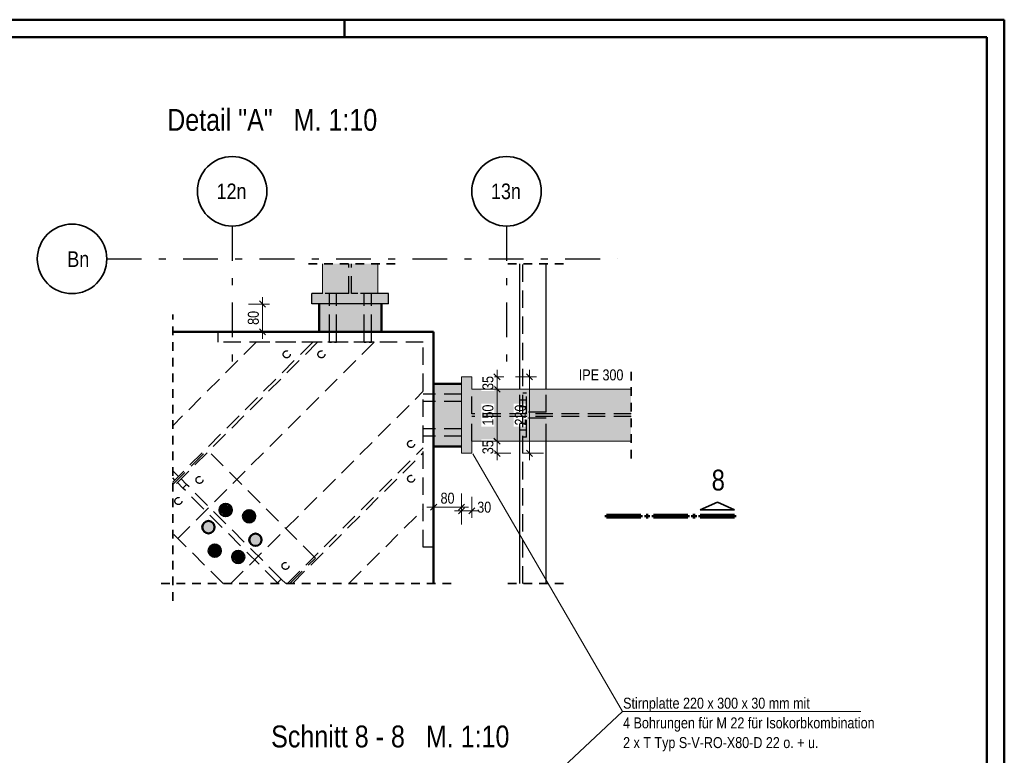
# Model space of a CAD drawing. Header units: millimetres. Extents: x -74 to 79, y 0 to 54.
# Tile 164 of 164: x 58 to 72, y 31 to 42. Entities that reach past the tile are written whole.
import ezdxf
from ezdxf.enums import TextEntityAlignment as Align

# ---------------------------------------------------------------- set-up
doc = ezdxf.new("R2010")
doc.units = ezdxf.units.MM
for name, pattern in [('DASHDOTX2', [2, 1, -0.5, 0, -0.5]), ('HIDDEN', [0.375, 0.25, -0.125]), ('HIDDENX2', [0.75, 0.5, -0.25])]:
    doc.linetypes.add(name, pattern=pattern)
for name, color, linetype, lineweight in [('01_Neubau Beschriftung', 7, 'Continuous', 20), ('01_Neubau Türen-Fassade', 7, 'Continuous', 20), ('11_Koordinaten zur Einordnung - nicht mit drucken', 7, 'Continuous', 20), ('Achsen', 7, 'Continuous', 20)]:
    doc.layers.add(name, color=color, linetype=linetype, lineweight=lineweight)
doc.styles.add('Arial Narrow', font='ARIALN.TTF')
doc.dimstyles.new('Arch_Strakon_dimstyle', dxfattribs={"dimtxt": 15.75, "dimasz": 1, "dimexe": 1.25, "dimexo": 0.0625, "dimgap": 1, "dimtad": 0, "dimdec": 3, "dimzin": 12, "dimdsep": 46, "dimtxsty": 'Arial Narrow', "dimblk": 'Arrowhead_Tick', "dimsah": 1, "dimcen": 0, "dimse1": 1, "dimse2": 1, "dimclrd": 6, "dimclrt": 2, "dimazin": 0, "dimtfac": 1, "dimtdec": 4, "dimtmove": 0, "dimatfit": 3, "dimldrblk": 'NONE', "dimfxl": 1, "dimtvp": 1, "dimtolj": 1, "dimtzin": 0, "dimlwd": 13, "dimarcsym": 2})

# ---------------------------------------------------------------- blocks, each defined once
blk = doc.blocks.new('Arrowhead_Tick')
at = {"color": 0, "linetype": 'Continuous', "lineweight": -2}
for p, q in [((0, 20), (0, -10)), ((-1, 0), (0, 0)), ((10, 0), (0, 0))]:
    blk.add_line(p, q, dxfattribs=at)
at = {"color": 2, "linetype": 'Continuous', "lineweight": 35}
blk.add_line((4.4, 4.4), (-4.4, -4.4), dxfattribs=at)
blk = doc.blocks.new('*D342')
at = {"color": 6, "linetype": 'Continuous', "lineweight": 13}
blk.add_line((64.295, 35.031), (64.675, 35.031), dxfattribs=at)
at = {"layer": 'Defpoints', "color": 0}
for p in [(64.285, 35.908), (64.685, 35.908), (64.685, 35.031)]:
    blk.add_point(p, dxfattribs=at)
at = {"color": 6, "lineweight": 13, "xscale": 0.01, "yscale": 0.01, "zscale": 0.01}
blk.add_blockref('Arrowhead_Tick', (64.685, 35.031), dxfattribs=at)
at = {"color": 6, "lineweight": 13, "xscale": 0.01, "yscale": 0.01, "zscale": 0.01, "rotation": 180}
blk.add_blockref('Arrowhead_Tick', (64.285, 35.031), dxfattribs=at)
at = {"color": 2, "lineweight": 35, "insert": (64.485, 35.161), "char_height": 0.1575, "attachment_point": 5, "style": 'Arial Narrow'}
blk.add_mtext('\\A1;80', dxfattribs=at)
blk = doc.blocks.new('_None')
blk = doc.blocks.new('*D343')
at = {"color": 6, "linetype": 'Continuous', "lineweight": 13}
blk.add_line((64.695, 34.981), (64.825, 34.981), dxfattribs=at)
at = {"layer": 'Defpoints', "color": 0}
for p in [(64.685, 35.908), (64.835, 35.808), (64.835, 34.981)]:
    blk.add_point(p, dxfattribs=at)
at = {"color": 6, "lineweight": 13, "xscale": 0.01, "yscale": 0.01, "zscale": 0.01}
blk.add_blockref('Arrowhead_Tick', (64.835, 34.981), dxfattribs=at)
at = {"color": 6, "lineweight": 13, "xscale": 0.01, "yscale": 0.01, "zscale": 0.01, "rotation": 180}
blk.add_blockref('Arrowhead_Tick', (64.685, 34.981), dxfattribs=at)
at = {"color": 2, "lineweight": 35, "insert": (65.013, 35.031), "char_height": 0.1575, "attachment_point": 5, "style": 'Arial Narrow'}
blk.add_mtext('\\A1;30', dxfattribs=at)
blk = doc.blocks.new('*D345')
at = {"color": 6, "linetype": 'Continuous', "lineweight": 13}
blk.add_line((65.197, 35.818), (65.197, 35.973), dxfattribs=at)
at = {"layer": 'Defpoints', "color": 0}
for p in [(64.835, 35.983), (64.835, 35.808)]:
    blk.add_point(p, dxfattribs=at)
at = {"color": 6, "lineweight": 13, "xscale": 0.01, "yscale": 0.01, "zscale": 0.01}
for p, rotation in [((65.197, 35.983), 90), ((65.197, 35.808), 270)]:
    blk.add_blockref('Arrowhead_Tick', p, dxfattribs=dict(at, rotation=rotation))
at = {"color": 2, "lineweight": 35, "insert": (65.067, 35.895), "char_height": 0.1575, "attachment_point": 5, "rotation": 90, "style": 'Arial Narrow', "bg_fill": 3, "box_fill_scale": 1.1, "bg_fill_color": 256, "bg_fill_true_color": 13158600, "bg_fill_transparency": 0}
blk.add_mtext('\\A1;35', dxfattribs=at)
at = {"layer": 'Defpoints', "color": 0}
blk.add_point((65.197, 35.983), dxfattribs=at)
blk = doc.blocks.new('*D346')
at = {"color": 6, "linetype": 'Continuous', "lineweight": 13}
blk.add_line((65.197, 35.993), (65.197, 36.723), dxfattribs=at)
at = {"layer": 'Defpoints', "color": 0}
for p in [(64.835, 36.733), (65.197, 36.733), (64.835, 35.983)]:
    blk.add_point(p, dxfattribs=at)
at = {"color": 6, "lineweight": 13, "xscale": 0.01, "yscale": 0.01, "zscale": 0.01}
for p, rotation in [((65.197, 36.733), 90), ((65.197, 35.983), 270)]:
    blk.add_blockref('Arrowhead_Tick', p, dxfattribs=dict(at, rotation=rotation))
at = {"color": 2, "lineweight": 35, "insert": (65.067, 36.358), "char_height": 0.1575, "attachment_point": 5, "rotation": 90, "style": 'Arial Narrow', "bg_fill": 3, "box_fill_scale": 1.1, "bg_fill_color": 256, "bg_fill_true_color": 13158600, "bg_fill_transparency": 0}
blk.add_mtext('\\A1;150', dxfattribs=at)
blk = doc.blocks.new('*D347')
at = {"color": 6, "linetype": 'Continuous', "lineweight": 13}
blk.add_line((65.197, 36.743), (65.197, 36.898), dxfattribs=at)
at = {"layer": 'Defpoints', "color": 0}
for p in [(64.835, 36.908), (64.835, 36.733)]:
    blk.add_point(p, dxfattribs=at)
at = {"color": 6, "lineweight": 13, "xscale": 0.01, "yscale": 0.01, "zscale": 0.01}
for p, rotation in [((65.197, 36.908), 90), ((65.197, 36.733), 270)]:
    blk.add_blockref('Arrowhead_Tick', p, dxfattribs=dict(at, rotation=rotation))
at = {"color": 2, "lineweight": 35, "insert": (65.067, 36.82), "char_height": 0.1575, "attachment_point": 5, "rotation": 90, "style": 'Arial Narrow', "bg_fill": 3, "box_fill_scale": 1.1, "bg_fill_color": 256, "bg_fill_true_color": 13158600, "bg_fill_transparency": 0}
blk.add_mtext('\\A1;35', dxfattribs=at)
at = {"layer": 'Defpoints', "color": 0}
blk.add_point((65.197, 36.908), dxfattribs=at)
blk = doc.blocks.new('*D348')
at = {"color": 6, "linetype": 'Continuous', "lineweight": 13}
blk.add_line((65.664, 35.818), (65.664, 36.898), dxfattribs=at)
at = {"layer": 'Defpoints', "color": 0}
for p in [(64.835, 36.908), (65.664, 36.908), (64.835, 35.808)]:
    blk.add_point(p, dxfattribs=at)
at = {"color": 6, "lineweight": 13, "xscale": 0.01, "yscale": 0.01, "zscale": 0.01}
for p, rotation in [((65.664, 36.908), 90), ((65.664, 35.808), 270)]:
    blk.add_blockref('Arrowhead_Tick', p, dxfattribs=dict(at, rotation=rotation))
at = {"color": 2, "lineweight": 35, "insert": (65.533, 36.358), "char_height": 0.1575, "attachment_point": 5, "rotation": 90, "style": 'Arial Narrow', "bg_fill": 3, "box_fill_scale": 1.1, "bg_fill_color": 256, "bg_fill_true_color": 13158600, "bg_fill_transparency": 0}
blk.add_mtext('\\A1;220', dxfattribs=at)
blk = doc.blocks.new('*D373')
at = {"color": 6, "linetype": 'Continuous', "lineweight": 13}
blk.add_line((61.821, 37.567), (61.821, 37.947), dxfattribs=at)
at = {"layer": 'Defpoints', "color": 0}
for p in [(61.821, 37.957), (62.635, 37.957), (62.635, 37.557)]:
    blk.add_point(p, dxfattribs=at)
at = {"color": 6, "lineweight": 13, "xscale": 0.01, "yscale": 0.01, "zscale": 0.01}
for p, rotation in [((61.821, 37.957), 90), ((61.821, 37.557), 270)]:
    blk.add_blockref('Arrowhead_Tick', p, dxfattribs=dict(at, rotation=rotation))
at = {"color": 2, "lineweight": 35, "insert": (61.69, 37.757), "char_height": 0.1575, "attachment_point": 5, "rotation": 90, "style": 'Arial Narrow'}
blk.add_mtext('\\A1;80', dxfattribs=at)

msp = doc.modelspace()

# ---------------------------------------------------------------- hatches: boundary and pattern name
at = {"lineweight": 13, "true_color": 0xe9e9e9}
for points in [[(61.350548, 34.9206357), (61.379902, 34.9914141), (61.3614662, 35.0457243), (61.2675974, 35.0775884), (61.213426, 35.0360212), (61.2045135, 34.9683237), (61.2100635, 34.9683237), (61.279043, 34.9029631), (61.284593, 34.9029631), (61.344998, 34.9206357)], [(61.6684526, 34.8184042), (61.7179761, 34.9008274), (61.6918458, 34.9639114), (61.6287618, 34.9900416), (61.5656778, 34.9639114), (61.5463386, 34.8666866), (61.5518886, 34.8666866), (61.594621, 34.8184042), (61.600171, 34.8184042), (61.6629026, 34.8184042)], [(61.0603952, 34.6554757), (61.1324146, 34.7439267), (61.1204622, 34.7885338), (61.0662908, 34.830101), (60.977972, 34.7982369), (60.972422, 34.7982369), (60.9547494, 34.7322819), (60.9602994, 34.7322819), (60.9888902, 34.6731483), (60.9944402, 34.6731483), (61.0548452, 34.6554757)], [(61.7695056, 34.4854916), (61.8085627, 34.5627534), (61.7966103, 34.6073605), (61.7424388, 34.6489277), (61.6541201, 34.6170636), (61.6485701, 34.6170636), (61.6308975, 34.5511086), (61.6364475, 34.5511086), (61.6650383, 34.491975), (61.6705883, 34.491975), (61.7639556, 34.4854916)], [(61.2162103, 34.3717119), (61.2230013, 34.4058527), (61.1968711, 34.4689367), (61.1337871, 34.4950669), (61.0707031, 34.4689367), (61.0513639, 34.3717119), (61.0569139, 34.3717119), (61.0996463, 34.3234295), (61.1051963, 34.3234295), (61.1679279, 34.3234295), (61.1734779, 34.3234295)], [(61.5491229, 34.2706589), (61.5610753, 34.315266), (61.5426395, 34.3695762), (61.4487708, 34.4014403), (61.3945993, 34.3598731), (61.3856868, 34.2921757), (61.3912368, 34.2921757), (61.4602163, 34.226815), (61.4657663, 34.226815)]]:
    msp.add_hatch(color=254, dxfattribs=at).paths.add_polyline_path(points)
at = {"layer": '11_Koordinaten zur Einordnung - nicht mit drucken', "lineweight": 13, "true_color": 0x4682b4}
for points in [[(62.6834066, 38.1074907), (63.4834066, 38.1074907), (63.4834066, 38.5371209), (62.6834066, 38.5371209)], [(63.6334066, 38.1074907), (63.6334066, 37.9574907), (62.5334066, 37.9574907), (62.5334066, 38.1074907)], [(64.6851078, 35.8076265), (64.8351078, 35.8076265), (64.8351078, 36.9076265), (64.6851078, 36.9076265)], [(64.8351078, 35.9826265), (67.127631, 35.9826265), (67.127631, 36.7326265), (64.8351078, 36.7326265)]]:
    msp.add_hatch(color=145, dxfattribs=at).paths.add_polyline_path(points)
at = {"layer": '11_Koordinaten zur Einordnung - nicht mit drucken', "lineweight": 13, "true_color": 0xe0ddbe}
for points in [[(63.5352235, 37.9574907), (63.5352235, 37.5574907), (62.6352235, 37.5574907), (62.6352235, 37.9574907)], [(64.6851078, 36.8076265), (64.6851078, 35.9076265), (64.2851078, 35.9076265), (64.2851078, 36.8076265)]]:
    msp.add_hatch(color=254, dxfattribs=at).paths.add_polyline_path(points)

# ---------------------------------------------------------------- linework, layer by layer
at = {"color": 4, "linetype": 'Continuous', "lineweight": 50}
for p, q in [((72.5, 42.05), (0, 42.05)), ((72.5, 0), (72.5, 42.05)), ((72.25, 41.8), (1, 41.8)), ((72.25, 0.25), (72.25, 41.8))]:
    msp.add_line(p, q, dxfattribs=at)
at = {"color": 4, "linetype": 'Continuous', "lineweight": 50, "ltscale": 0.2}
msp.add_line((63, 42.05), (63, 41.8), dxfattribs=at)
at = {"color": 2, "linetype": 'HIDDEN', "lineweight": 35, "ltscale": 0.5}
for p, q in [((63.7334066, 38.5371209), (62.4334066, 38.5371209)), ((66.1526356, 38.5371209), (65.2776356, 38.5371209)), ((60.5283994, 33.6825401), (60.5283994, 37.8074941)), ((67.127631, 35.7326265), (67.127631, 36.9826265)), ((64.5351078, 33.9325401), (60.2783994, 33.9325401)), ((66.1526394, 33.9325401), (65.2776394, 33.9325401))]:
    msp.add_line(p, q, dxfattribs=at)
at = {"color": 5, "linetype": 'Continuous', "lineweight": 18}
for p, q in [((67.0034762, 32.0929738), (64.8474328, 35.8022957)), ((67.0034762, 32.0929738), (64.8010663, 30.0296635)), ((70.4345989, 32.0929738), (67.0034762, 32.0929738))]:
    msp.add_line(p, q, dxfattribs=at)
at = {"color": 2, "linetype": 'Continuous', "lineweight": 35}
for p, q in [((68.1231617, 34.9937519), (68.3706593, 35.1062512)), ((68.3706593, 35.1062512), (68.6181626, 34.9937519)), ((68.6181626, 34.9937519), (68.1231617, 34.9937519))]:
    msp.add_line(p, q, dxfattribs=at)
at = {"color": 1, "linetype": 'Continuous', "lineweight": 70}
for p, q in [((66.7731613, 34.8887562), (66.7731613, 34.9187512)), ((66.7731613, 34.9187512), (67.2681622, 34.9187512)), ((67.2681622, 34.8887562), (66.7731613, 34.8887562)), ((67.2681622, 34.9187512), (67.2681622, 34.8887562)), ((67.343161, 34.8887562), (67.343161, 34.9187512)), ((67.343161, 34.9187512), (67.3731617, 34.9187512)), ((67.3731617, 34.8887562), (67.343161, 34.8887562)), ((67.3731617, 34.9187512), (67.3731617, 34.8887562)), ((67.4481606, 34.8887562), (67.4481606, 34.9187512)), ((67.4481606, 34.9187512), (67.9431614, 34.9187512)), ((67.9431614, 34.8887562), (67.4481606, 34.8887562)), ((67.9431614, 34.9187512), (67.9431614, 34.8887562)), ((68.0181622, 34.8887562), (68.0181622, 34.9187512)), ((68.0181622, 34.9187512), (68.048161, 34.9187512)), ((68.048161, 34.8887562), (68.0181622, 34.8887562)), ((68.048161, 34.9187512), (68.048161, 34.8887562)), ((68.1231617, 34.8887562), (68.1231617, 34.9187512)), ((68.1231617, 34.9187512), (68.6181626, 34.9187512)), ((68.6181626, 34.8887562), (68.1231617, 34.8887562)), ((68.6181626, 34.9187512), (68.6181626, 34.8887562))]:
    msp.add_line(p, q, dxfattribs=at)
at = {"color": 9, "linetype": 'Continuous', "lineweight": 0}
for centre in [(61.213426, 35.0360212), (61.2675974, 35.0775884), (61.3614662, 35.0457243), (61.2045135, 34.9683237), (61.279043, 34.9029631), (61.344998, 34.9206357), (61.5463386, 34.8666866), (61.5656778, 34.9639114), (61.6287618, 34.9900416), (61.6918458, 34.9639114), (60.9547494, 34.7322819), (60.972422, 34.7982369), (61.0662908, 34.830101), (61.1204622, 34.7885338), (61.594621, 34.8184042), (61.6629026, 34.8184042), (60.9888902, 34.6731483), (61.0548452, 34.6554757), (61.6485701, 34.6170636), (61.7424388, 34.6489277), (61.7966103, 34.6073605), (61.0707031, 34.4689367), (61.1337871, 34.4950669), (61.1968711, 34.4689367), (61.6308975, 34.5511086), (61.6650383, 34.491975), (61.7639556, 34.4854916), (61.0513639, 34.3717119), (61.0996463, 34.3234295), (61.1679279, 34.3234295), (61.2162103, 34.3717119), (61.3945993, 34.3598731), (61.4487708, 34.4014403), (61.5426395, 34.3695762), (61.3856868, 34.2921757), (61.4602163, 34.226815), (61.5491229, 34.2706589)]:
    msp.add_circle(centre, 0.00555, dxfattribs=at)
at = {"layer": '01_Neubau Beschriftung', "color": 5, "linetype": 'Continuous', "lineweight": 18}
for p, q in [((62.6834066, 38.1074907), (62.6834066, 38.5371209)), ((63.4834066, 38.1074907), (63.4834066, 38.5371209)), ((64.6851078, 35.8076265), (64.6851078, 36.9076265))]:
    msp.add_line(p, q, dxfattribs=at)
at = {"layer": '01_Neubau Türen-Fassade', "color": 3, "linetype": 'HIDDENX2', "lineweight": 25, "ltscale": 0.5}
for p, q in [((63.0646566, 38.1074907), (63.0646566, 38.5371209)), ((63.1021566, 38.1074907), (63.1021566, 38.5371209)), ((62.9746566, 38.1074907), (62.6834066, 38.1074907)), ((62.7835876, 37.9574907), (62.7835883, 38.1074907)), ((62.8885875, 37.9574907), (62.8885882, 38.1074907)), ((63.0024681, 38.1074907), (62.9746566, 38.1074907)), ((63.0275573, 38.1074907), (63.0024681, 38.1074907)), ((63.0474681, 38.1074907), (63.0275573, 38.1074907)), ((63.0602517, 38.1074907), (63.0474681, 38.1074907)), ((63.0646566, 38.1074907), (63.0602517, 38.1074907)), ((63.1065615, 38.1074907), (63.1021566, 38.1074907)), ((63.1193451, 38.1074907), (63.1065615, 38.1074907)), ((63.1392559, 38.1074907), (63.1193451, 38.1074907)), ((63.1643451, 38.1074907), (63.1392559, 38.1074907)), ((63.1921566, 38.1074907), (63.1643451, 38.1074907)), ((63.4834066, 38.1074907), (63.1921566, 38.1074907)), ((63.2835873, 37.9574907), (63.283588, 38.1074907)), ((63.3885873, 37.9574907), (63.388588, 38.1074907)), ((62.7835857, 37.5574907), (62.7835876, 37.9574907)), ((62.8885856, 37.5574907), (62.8885875, 37.9574907)), ((63.2835854, 37.5574907), (63.2835873, 37.9574907)), ((63.3885854, 37.5574907), (63.3885873, 37.9574907)), ((61.1851078, 37.4074941), (61.1851078, 37.5574907)), ((62.783585, 37.4073956), (62.7835857, 37.5574907)), ((62.8885849, 37.4073951), (62.8885856, 37.5574907)), ((63.2835847, 37.4073932), (63.2835854, 37.5574907)), ((63.3885847, 37.4073927), (63.3885854, 37.5574907)), ((63.4280183, 37.4073953), (60.5283994, 34.5071081)), ((62.6148455, 37.4073016), (60.5283994, 35.3203746)), ((62.5441349, 37.4072935), (60.5283994, 35.3910935)), ((61.7309621, 37.4071998), (60.5283994, 36.20436)), ((64.1351078, 37.4074941), (61.1851078, 37.4074941)), ((63.4280183, 37.4073953), (61.7309621, 37.4071998)), ((62.783585, 37.4074365), (62.7875614, 37.4074363)), ((62.7876012, 37.4073552), (62.783585, 37.407355)), ((62.7989251, 37.407395), (62.7875614, 37.4073953)), ((62.7876012, 37.4073958), (62.7989987, 37.407396)), ((62.7989251, 37.4074011), (62.815946, 37.4074009)), ((62.8160422, 37.4073899), (62.7989987, 37.4073898)), ((62.836137, 37.4073946), (62.815946, 37.4073948)), ((62.8562239, 37.4073945), (62.836137, 37.4073946)), ((62.8731713, 37.4073902), (62.8561278, 37.4073901)), ((62.8562239, 37.4074003), (62.8732448, 37.4074001)), ((62.8731713, 37.4073971), (62.8845687, 37.4073973)), ((62.8846085, 37.4073929), (62.8732448, 37.4073931)), ((62.8885849, 37.4073615), (62.8845687, 37.4073613)), ((62.8846085, 37.4074292), (62.8885849, 37.4074289)), ((63.2835847, 37.4074003), (63.2875612, 37.4074)), ((63.287601, 37.4073864), (63.2835847, 37.4073862)), ((63.2989248, 37.4073826), (63.2875612, 37.4073829)), ((63.287601, 37.4074035), (63.2989984, 37.4074036)), ((63.2989248, 37.4073943), (63.3159458, 37.4073941)), ((63.3160419, 37.407392), (63.2989984, 37.407392)), ((63.3361367, 37.4073909), (63.3159458, 37.4073911)), ((63.3562237, 37.4073908), (63.3361367, 37.4073909)), ((63.373171, 37.4073923), (63.3561275, 37.4073922)), ((63.3562237, 37.4073935), (63.3732446, 37.4073933)), ((63.373171, 37.4074048), (63.3845685, 37.407405)), ((63.3846083, 37.4073805), (63.3732446, 37.4073807)), ((63.3885847, 37.4073927), (63.3845685, 37.4073925)), ((63.3846083, 37.407393), (63.3885847, 37.4073927)), ((64.1351078, 34.4574941), (64.1351078, 37.4074941)), ((61.3672607, 33.9325401), (64.1351078, 36.7003873)), ((64.2851078, 36.6599941), (64.1351078, 36.6599941)), ((64.6851078, 36.6599941), (64.2851078, 36.6599941)), ((64.2851078, 36.5549941), (64.1351078, 36.5549941)), ((64.6851078, 36.5549941), (64.2851078, 36.5549941)), ((64.2851078, 36.1599941), (64.1351078, 36.1599941)), ((64.6851078, 36.1599941), (64.2851078, 36.1599941)), ((64.2851078, 36.0549941), (64.1351078, 36.0549941)), ((64.6851078, 36.0549941), (64.2851078, 36.0549941)), ((62.1804335, 33.9325401), (64.1351078, 35.8872145)), ((60.5283994, 35.3564205), (61.0274004, 35.8554216)), ((62.5830354, 34.2997867), (61.0274004, 35.8554216)), ((62.2511441, 33.9325401), (64.1351078, 35.8165038)), ((60.5358248, 35.5515459), (60.5283994, 35.5589713)), ((60.5283994, 35.5441204), (60.5358248, 35.5515459)), ((60.5605736, 35.4207311), (60.5283994, 35.4529053)), ((60.6136066, 35.4737641), (60.5358248, 35.5515459)), ((60.5605736, 35.4207311), (60.6136066, 35.4737641)), ((60.5959289, 35.3853758), (60.6489619, 35.4384088)), ((60.7267437, 35.360627), (60.6489619, 35.4384088)), ((60.6737107, 35.307594), (60.5959289, 35.3853758)), ((60.6737107, 35.307594), (60.7267437, 35.360627)), ((62.0369776, 33.9443271), (60.6737107, 35.307594)), ((62.0900106, 33.9973601), (60.7267437, 35.360627)), ((63.0643169, 33.9325401), (64.1351078, 35.003331)), ((61.2532256, 33.9325401), (60.5283994, 34.6573664)), ((64.2851078, 34.4574941), (64.1351078, 34.4574941)), ((62.2157888, 33.9325401), (62.5830354, 34.2997867)), ((62.0369776, 33.9443271), (62.0900106, 33.9973601)), ((62.0487646, 33.9325401), (62.0369776, 33.9443271)), ((62.1548306, 33.9325401), (62.0900106, 33.9973601))]:
    msp.add_line(p, q, dxfattribs=at)
for centre in [(62.1694382, 37.2324941), (62.6694382, 37.2324941), (63.9604285, 35.9415038), (60.9145857, 35.4246931), (63.9604285, 35.4415038), (60.6099214, 35.1200288), (62.1526275, 34.1866513)]:
    msp.add_circle(centre, 0.05, dxfattribs=at)
at = {"layer": 'Achsen', "color": 3, "linetype": 'DASHDOTX2', "lineweight": 25, "ltscale": 0.5}
for p, q in [((61.3841052, 39.0791536), (61.3841052, 36.9188691)), ((65.3341052, 39.0791536), (65.3341052, 36.9188691)), ((59.5798179, 38.6066852), (66.9298249, 38.6066852))]:
    msp.add_line(p, q, dxfattribs=at)
at = {"layer": 'Achsen', "color": 3, "linetype": 'Continuous', "lineweight": 25}
for p, q in [((62.6834066, 38.1074907), (62.5334066, 38.1074907)), ((62.5334066, 37.9574907), (62.5334066, 38.1074907)), ((63.6334066, 38.1074907), (63.4834066, 38.1074907)), ((63.6334066, 37.9574907), (63.6334066, 38.1074907)), ((63.6334066, 37.9574907), (62.5334066, 37.9574907))]:
    msp.add_line(p, q, dxfattribs=at)
at = {"layer": 'Achsen', "color": 4, "linetype": 'Continuous', "lineweight": 50}
for p, q in [((62.6352235, 37.5574907), (62.6352235, 37.9574907)), ((63.5352235, 37.5574907), (63.5352235, 37.9574907)), ((64.2851078, 37.5574907), (60.5283994, 37.5574907)), ((64.2851078, 33.9325401), (64.2851078, 37.5574941)), ((64.6851078, 36.8076265), (64.2851078, 36.8076265)), ((64.6851078, 35.9076265), (64.2851078, 35.9076265))]:
    msp.add_line(p, q, dxfattribs=at)
at = {"layer": 'Achsen', "color": 2, "linetype": 'Continuous', "lineweight": 35}
for centre in [(61.3841052, 39.5791536), (65.3341052, 39.5791536), (59.0798179, 38.6066852)]:
    msp.add_circle(centre, 0.5, dxfattribs=at)
at = {"layer": 'Achsen', "color": 4, "linetype": 'Continuous', "lineweight": 50}
for centre in [(61.2906878, 34.9914141), (61.6287618, 34.9008274), (61.0432004, 34.7439267), (61.7193485, 34.5627534), (61.1337871, 34.4058527), (61.4718611, 34.315266)]:
    msp.add_circle(centre, 0.0892142, dxfattribs=at)

# ---------------------------------------------------------------- texts
at = {"color": 1, "lineweight": 70, "style": 'Arial Narrow'}
for s, p in [('Detail "A"   M. 1:10', (60.4487058, 40.4501193)), ('Schnitt 8 - 8   M. 1:10', (61.9454978, 31.5737962))]:
    msp.add_text(s, height=0.315, dxfattribs=at).set_placement(p)
at = {"color": 2, "lineweight": 35, "style": 'Arial Narrow'}
for s, height, p in [('IPE 300', 0.1575, (66.3748457, 36.8576131)), ('8', 0.3, (68.286617, 35.2721558)), ('Stirnplatte 220 x 300 x 30 mm mit', 0.1575, (67.0123346, 32.1313441)), ('4 Bohrungen für M 22 für Isokorbkombination', 0.1575, (67.0123346, 31.8478441)), ('2 x T Typ S-V-RO-X80-D 22 o. + u.', 0.1575, (67.0123346, 31.5643441))]:
    msp.add_text(s, height=height, dxfattribs=at).set_placement(p)
at = {"layer": 'Achsen', "color": 4, "lineweight": 50, "style": 'Arial Narrow'}
for s, p in [('12n', (61.3761052, 39.5791536)), ('13n', (65.3261052, 39.5791536)), ('Bn', (59.1697039, 38.602548))]:
    msp.add_text(s, height=0.225, dxfattribs=at).set_placement(p, align=Align.MIDDLE_CENTER)

# ---------------------------------------------------------------- dimensions: what is measured, and where the dimension line sits
at = {"lineweight": 35}
dim = msp.add_linear_dim(base=(61.8208632, 37.9574907), p1=(62.6352235, 37.5574907), p2=(62.6352235, 37.9574907), angle=90, text='80', dimstyle='Arch_Strakon_dimstyle', override={"dimscale": 0.01, "dimtxt": 15.75, "dimasz": 1, "dimgap": 5, "dimtad": 1, "dimjust": 0, "dimtih": 0, "dimtoh": 0, "dimdec": 3, "dimdsep": 46, "dimtxsty": 'Arial Narrow', "dimclrd": 6, "dimclrt": 2, "dimtix": 1, "dimtofl": 255, "dimtmove": 0, "dimatfit": 2, "dimfxl": 0, "dimfxlon": 0, "dimtvp": 31.746032, "dimlwd": 13}, dxfattribs=at)
dim.commit()
dim.dimension.update_dxf_attribs({"geometry": '*D373', "text_midpoint": (61.8208632, 37.7574907), "dimtype": 160})
for base, p1, p2, text, override, picture, middle in [((64.6851078, 35.0306544), (64.2851078, 35.9076265), (64.6851078, 35.9076265), '80', {"dimscale": 0.01, "dimtxt": 15.75, "dimasz": 1, "dimgap": 5, "dimtad": 1, "dimjust": 0, "dimtih": 0, "dimtoh": 0, "dimdec": 3, "dimdsep": 46, "dimtxsty": 'Arial Narrow', "dimclrd": 6, "dimclrt": 2, "dimtix": 1, "dimtofl": 255, "dimtmove": 0, "dimatfit": 2, "dimfxl": 0, "dimfxlon": 0, "dimtvp": 31.746032, "dimlwd": 13}, '*D342', (64.4851078, 35.0306544)), ((64.8351078, 34.9806544), (64.6851078, 35.9076265), (64.8351078, 35.8076265), '30', {"dimscale": 0.01, "dimtxt": 15.75, "dimasz": 1, "dimgap": 5, "dimtad": 1, "dimjust": 4, "dimtih": 0, "dimtoh": 0, "dimdec": 3, "dimdsep": 46, "dimtxsty": 'Arial Narrow', "dimclrd": 6, "dimclrt": 2, "dimtix": 0, "dimtofl": 255, "dimtmove": 2, "dimatfit": 2, "dimfxl": 0, "dimfxlon": 0, "dimtvp": 31.746032, "dimlwd": 13}, '*D343', (65.0130828, 35.0306544))]:
    dim = msp.add_linear_dim(base=base, p1=p1, p2=p2, text=text, dimstyle='Arch_Strakon_dimstyle', override=override, dxfattribs=at)
    dim.commit()
    dim.dimension.update_dxf_attribs({"geometry": picture, "text_midpoint": middle, "dimtype": 160})

# ---------------------------------------------------------------- next in the draw order: dimensions: what is measured, and where the dimension line sits
dim = msp.add_linear_dim(base=(65.1972529, 35.9826265), p1=(64.8351078, 35.8076265), p2=(64.8351078, 35.9826265), angle=90, text='35', dimstyle='Arch_Strakon_dimstyle', override={"dimscale": 0.01, "dimtxt": 15.75, "dimasz": 1, "dimgap": 5, "dimtad": 1, "dimjust": 0, "dimtih": 0, "dimtoh": 0, "dimdec": 3, "dimdsep": 46, "dimtxsty": 'Arial Narrow', "dimclrd": 6, "dimclrt": 2, "dimtix": 1, "dimtofl": 255, "dimtmove": 0, "dimatfit": 2, "dimfxl": 0, "dimfxlon": 0, "dimtvp": 31.746032, "dimtfill": 1, "dimtfillclr": 7, "dimlwd": 13}, dxfattribs=at)
dim.commit()
dim.dimension.update_dxf_attribs({"geometry": '*D345', "text_midpoint": (65.1972529, 35.8951265), "dimtype": 160})

# ---------------------------------------------------------------- next in the draw order: dimensions: what is measured, and where the dimension line sits
dim = msp.add_linear_dim(base=(65.1972529, 36.7326265), p1=(64.8351078, 35.9826265), p2=(64.8351078, 36.7326265), angle=90, text='150', dimstyle='Arch_Strakon_dimstyle', override={"dimscale": 0.01, "dimtxt": 15.75, "dimasz": 1, "dimgap": 5, "dimtad": 1, "dimjust": 0, "dimtih": 0, "dimtoh": 0, "dimdec": 3, "dimdsep": 46, "dimtxsty": 'Arial Narrow', "dimclrd": 6, "dimclrt": 2, "dimtix": 1, "dimtofl": 255, "dimtmove": 0, "dimatfit": 2, "dimfxl": 0, "dimfxlon": 0, "dimtvp": 31.746032, "dimtfill": 1, "dimtfillclr": 7, "dimlwd": 13}, dxfattribs=at)
dim.commit()
dim.dimension.update_dxf_attribs({"geometry": '*D346', "text_midpoint": (65.1972529, 36.3576265), "dimtype": 160})

# ---------------------------------------------------------------- next in the draw order: dimensions: what is measured, and where the dimension line sits
dim = msp.add_linear_dim(base=(65.1972529, 36.9076265), p1=(64.8351078, 36.7326265), p2=(64.8351078, 36.9076265), angle=90, text='35', dimstyle='Arch_Strakon_dimstyle', override={"dimscale": 0.01, "dimtxt": 15.75, "dimasz": 1, "dimgap": 5, "dimtad": 1, "dimjust": 0, "dimtih": 0, "dimtoh": 0, "dimdec": 3, "dimdsep": 46, "dimtxsty": 'Arial Narrow', "dimclrd": 6, "dimclrt": 2, "dimtix": 1, "dimtofl": 255, "dimtmove": 0, "dimatfit": 2, "dimfxl": 0, "dimfxlon": 0, "dimtvp": 31.746032, "dimtfill": 1, "dimtfillclr": 7, "dimlwd": 13}, dxfattribs=at)
dim.commit()
dim.dimension.update_dxf_attribs({"geometry": '*D347', "text_midpoint": (65.1972529, 36.8201265), "dimtype": 160})

# ---------------------------------------------------------------- next in the draw order: dimensions: what is measured, and where the dimension line sits
dim = msp.add_linear_dim(base=(65.6637654, 36.9076265), p1=(64.8351078, 35.8076265), p2=(64.8351078, 36.9076265), angle=90, text='220', dimstyle='Arch_Strakon_dimstyle', override={"dimscale": 0.01, "dimtxt": 15.75, "dimasz": 1, "dimgap": 5, "dimtad": 1, "dimjust": 0, "dimtih": 0, "dimtoh": 0, "dimdec": 3, "dimdsep": 46, "dimtxsty": 'Arial Narrow', "dimclrd": 6, "dimclrt": 2, "dimtix": 1, "dimtofl": 255, "dimtmove": 0, "dimatfit": 2, "dimfxl": 0, "dimfxlon": 0, "dimtvp": 31.746032, "dimtfill": 1, "dimtfillclr": 7, "dimlwd": 13}, dxfattribs=at)
dim.commit()
dim.dimension.update_dxf_attribs({"geometry": '*D348', "text_midpoint": (65.6637654, 36.3576265), "dimtype": 160})

# ---------------------------------------------------------------- next in the draw order: linework, layer by layer
at = {"layer": '01_Neubau Beschriftung', "color": 5, "linetype": 'Continuous', "lineweight": 18}
for p, q in [((64.8351078, 36.9076265), (64.6851078, 36.9076265)), ((64.8351078, 36.7326265), (64.8351078, 36.9076265)), ((67.127631, 36.7326265), (64.8351078, 36.7326265)), ((67.127631, 35.9826265), (64.8351078, 35.9826265)), ((64.8351078, 35.8076265), (64.8351078, 35.9826265)), ((64.8351078, 35.8076265), (64.6851078, 35.8076265))]:
    msp.add_line(p, q, dxfattribs=at)
at = {"layer": '01_Neubau Türen-Fassade', "color": 3, "linetype": 'HIDDENX2', "lineweight": 25, "ltscale": 0.5}
for p, q in [((65.5701356, 36.4003765), (65.5701356, 38.5371209)), ((64.8351078, 36.3753765), (64.8351078, 36.7326265)), ((65.5276356, 36.4003765), (65.5276356, 36.7326265)), ((65.9026356, 36.4003765), (65.9026356, 36.7326265)), ((65.5701356, 36.5728765), (65.5276356, 36.5728765)), ((65.6201356, 36.6753765), (65.5701356, 36.6753765)), ((65.6201356, 36.5728765), (65.5701356, 36.5728765)), ((65.6201356, 36.3753765), (65.6201356, 36.6753765)), ((65.5701356, 36.4778765), (65.5276356, 36.4778765)), ((65.6201356, 36.4778765), (65.5701356, 36.4778765)), ((67.127631, 36.3753765), (64.8351078, 36.3753765)), ((64.8351078, 35.9826265), (64.8351078, 36.3398765)), ((67.127631, 36.3398765), (64.8351078, 36.3398765)), ((65.9026356, 36.4003765), (65.5276356, 36.4003765)), ((65.5276356, 35.9826265), (65.5276356, 36.3148765)), ((65.9026394, 36.3148765), (65.5276394, 36.3148765)), ((65.5701356, 36.3753765), (65.5701356, 36.4003765)), ((65.5701356, 36.3148765), (65.5701356, 36.3398765)), ((65.5701356, 33.9325401), (65.5701356, 36.3148765)), ((65.6201356, 36.0398765), (65.6201356, 36.3398765)), ((65.9026356, 35.9826265), (65.9026356, 36.3148765)), ((65.5701394, 36.2373765), (65.5276394, 36.2373765)), ((65.6201356, 36.2373765), (65.5701394, 36.2373765)), ((65.5701394, 36.1423765), (65.5276394, 36.1423765)), ((65.6201356, 36.0398765), (65.5701356, 36.0398765)), ((65.6201356, 36.1423765), (65.5701394, 36.1423765))]:
    msp.add_line(p, q, dxfattribs=at)
at = {"layer": 'Achsen', "color": 3, "linetype": 'Continuous', "lineweight": 25}
for p, q in [((65.5276356, 36.7326265), (65.5276356, 38.5371209)), ((65.9026356, 36.7326265), (65.9026356, 38.5371209)), ((65.5276356, 33.9325401), (65.5276356, 35.9826265)), ((65.9026356, 33.9325401), (65.9026356, 35.9826265))]:
    msp.add_line(p, q, dxfattribs=at)

doc.saveas('drawing.dxf')
